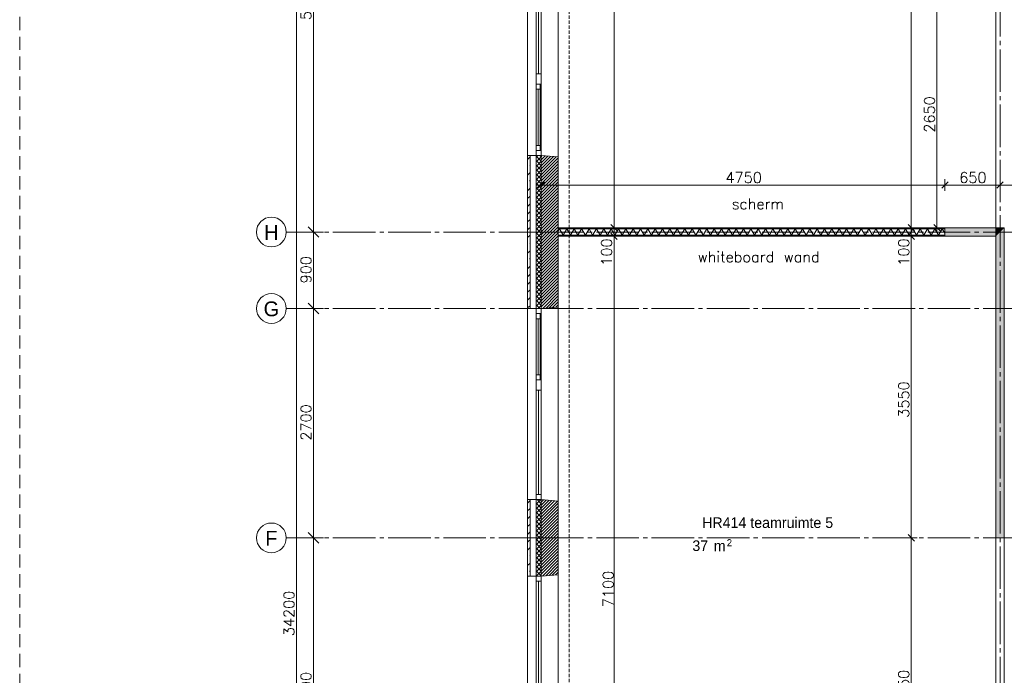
# Model space of a CAD drawing. Header units: millimetres. Extents: x -6136 to 498671, y -8363 to 238556.
# Tile 9 of 47: x -6136 to 5450, y 16382 to 24099. Entities that reach past the tile are written whole.
import ezdxf
from ezdxf.enums import TextEntityAlignment as Align

# ---------------------------------------------------------------- set-up
doc = ezdxf.new("R2010")
doc.units = ezdxf.units.MM
doc.header["$MEASUREMENT"] = 0
for name, pattern in [('B0204', [650, 500, -50, 50, -50]), ('B0702', [58.685, 39.06, -19.625001]), ('B0703', [234.350002, 156.25, -78.100002])]:
    doc.linetypes.add(name, pattern=pattern)
for name, color, linetype in [('21 Buitenwanden', 7, 'Continuous'), ('21 Buitenwanden Doorsnede-arcering', 7, 'Continuous'), ('21 Buitenwanden Laagscheidingslijnen', 7, 'Continuous'), ('21 Buitenwanden Ramen', 7, 'Continuous'), ('23 Vloeren', 7, 'Continuous'), ('67 Radiatoren - lijn', 7, 'Continuous'), ('82 Interieur Fase 1', 7, 'Continuous'), ('_ Nieuw Fase 1', 7, 'Continuous'), ('_ Nieuw Fase 1 Doorsnede-arcering', 7, 'Continuous'), ('_ Nieuw Fase 1 Laagscheidingslijnen', 7, 'Continuous'), ('_ Nieuw Fase 1 tekst', 7, 'Continuous'), ('A Maatvoering', 7, 'Continuous'), ('A Maatvoering 1_50', 7, 'Continuous'), ('A Stramien', 7, 'Continuous'), ('Z Ruimtebenaming fase 1', 7, 'Continuous'), ('Z Ruimtebenaming fase 1 Zone omranding', 7, 'Continuous'), ('Z Ruimtebenaming fase 1 Zone tekst', 7, 'Continuous')]:
    doc.layers.add(name, color=color, linetype=linetype)
doc.dimstyles.new('GENERATED_STYLE__1', dxfattribs={"dimtxt": 125, "dimasz": 71.25, "dimexe": 0.18, "dimexo": 0.0625, "dimgap": 0.09, "dimtad": 1, "dimtih": 1, "dimtoh": 1, "dimdec": 0, "dimzin": 0, "dimdsep": 46, "dimtxsty": 'Standard', "dimblk": 'ARROWHEAD_6', "dimblk1": 'ARROWHEAD_6', "dimblk2": 'ARROWHEAD_6', "dimcen": 0.09, "dimse1": 1, "dimse2": 1, "dimclrd": 1, "dimclre": 1, "dimclrt": 9, "dimadec": 0, "dimazin": 0, "dimtfac": 1, "dimtdec": 4, "dimtmove": 0, "dimatfit": 3, "dimfxl": 1, "dimtolj": 1, "dimtzin": 0, "dimarcsym": 0})
doc.dimstyles.new('GENERATED_STYLE__2', dxfattribs={"dimtxt": 125, "dimasz": 71.25, "dimexe": 0.18, "dimexo": 0.0625, "dimgap": 0.09, "dimtad": 1, "dimdec": 0, "dimzin": 0, "dimdsep": 46, "dimtxsty": 'Standard', "dimblk": 'ARROWHEAD_6', "dimblk1": 'ARROWHEAD_6', "dimblk2": 'ARROWHEAD_6', "dimcen": 0.09, "dimse1": 1, "dimse2": 1, "dimclrd": 1, "dimclre": 1, "dimclrt": 9, "dimadec": 0, "dimazin": 0, "dimtfac": 1, "dimtdec": 4, "dimtmove": 0, "dimatfit": 3, "dimfxl": 1, "dimtolj": 1, "dimtzin": 0, "dimarcsym": 0})
doc.dimstyles.new('GENERATED_STYLE__3', dxfattribs={"dimtxt": 125, "dimasz": 71.25, "dimexe": 0.18, "dimexo": 0.0625, "dimgap": 0.09, "dimtad": 1, "dimdec": 0, "dimzin": 0, "dimdsep": 46, "dimtxsty": 'Standard', "dimblk": 'ARROWHEAD_6', "dimblk1": 'ARROWHEAD_6', "dimblk2": 'ARROWHEAD_6', "dimcen": 0.09, "dimse1": 1, "dimse2": 1, "dimclrd": 1, "dimclre": 1, "dimclrt": 9, "dimadec": 0, "dimazin": 0, "dimtfac": 1, "dimtdec": 4, "dimtmove": 2, "dimatfit": 3, "dimfxl": 1, "dimtolj": 1, "dimtzin": 0, "dimarcsym": 0})
doc.dimstyles.new('GENERATED_STYLE__5', dxfattribs={"dimtxt": 125, "dimasz": 118.75, "dimexe": 0.18, "dimexo": 0.0625, "dimgap": 0.09, "dimtad": 1, "dimdec": 0, "dimzin": 0, "dimdsep": 46, "dimtxsty": 'Standard', "dimblk": 'ARROWHEAD_6', "dimblk1": 'ARROWHEAD_6', "dimblk2": 'ARROWHEAD_6', "dimcen": 0.09, "dimse1": 1, "dimse2": 1, "dimclrd": 1, "dimclre": 1, "dimclrt": 9, "dimadec": 0, "dimazin": 0, "dimtfac": 1, "dimtdec": 4, "dimtmove": 0, "dimatfit": 3, "dimfxl": 1, "dimtolj": 1, "dimtzin": 0, "dimarcsym": 0})
pattern_1 = [(45, (0, 0), (-91.9239, 91.9239), []), (45, (-45.96, 45.96), (-91.9239, 91.9239), [97.5, -32.5, 0, -32.5])]
pattern_2 = [(315, (0, 0), (26.516504, 26.516504), []), (45, (0, 0), (-26.516504, 26.516504), [])]
pattern_3 = [(45, (0, 0), (-17.67767, 17.67767), [])]
pattern_4 = [(90, (0, 0), (-200, 0), [])]

# ---------------------------------------------------------------- blocks, each defined once
blk = doc.blocks.new('teamruimte 5_HR414_25_1', base_point=(2665, 18137))
at = {"layer": 'Z Ruimtebenaming fase 1 Zone tekst', "color": 2, "lineweight": 0}
blk.add_attdef('ROOM_NUMBER', text='', height=125, dxfattribs=at).set_placement((2665, 18242), align=Align.TOP_CENTER)
for tag, height, p in [('DUMMY_941', 125, (3551, 18273)), ('DUMMY_942', 125, (1779, 18013)), ('DUMMY_943', 125, (1779, 17971)), ('DUMMY_944', 125, (1985, 17968)), ('DUMMY_945', 83.3, (2184, 17985))]:
    blk.add_attdef(tag, text='', height=height, dxfattribs=at).set_placement(p, align=Align.TOP_LEFT)
blk = doc.blocks.new('Slab_1_1', base_point=(200, 32200))
at = {"layer": '23 Vloeren', "color": 1, "linetype": 'Continuous', "lineweight": 0, "flags": 128}
blk.add_lwpolyline([(200, 32200), (200, 7400), (4520, 7400), (4520, 8150), (8080, 8150), (8080, 7400), (12400, 7400), (12400, 22320), (21800, 22320), (21800, 20900), (46600, 20900), (46600, 25220), (45850, 25220), (45850, 28780), (46600, 28780), (46600, 33100), (21800, 33100), (21800, 31600), (12400, 31600), (12400, 28550), (8780, 28550), (8780, 30202), (7150, 30202), (7150, 32200)], close=True, dxfattribs=at)
blk = doc.blocks.new('Rnx verticaal 23_2')
at = {"layer": '21 Buitenwanden Ramen', "color": 9, "linetype": 'Continuous', "lineweight": 0}
for p, q in [((-675, 100), (675, 100)), ((675, 70), (675, 0)), ((-675, -260), (692, -260))]:
    blk.add_line(p, q, dxfattribs=at)
at = {"layer": '21 Buitenwanden Ramen', "color": 1, "linetype": 'Continuous', "lineweight": 0}
for p, q in [((-675, 0), (-615, 0)), ((-615, 0), (-615, -60)), ((-615, 0), (615, 0)), ((615, -60), (615, 0)), ((615, 0), (675, 0)), ((675, 0), (675, -60)), ((675, 0), (675, -60)), ((-615, -60), (-675, -60)), ((-615, -30), (615, -30)), ((615, -60), (-615, -60)), ((675, -60), (615, -60)), ((675, -60), (692, -260))]:
    blk.add_line(p, q, dxfattribs=at)
at = {"layer": '21 Buitenwanden Ramen', "color": 2, "linetype": 'Continuous', "lineweight": 0}
blk.add_line((675, 100), (675, 70), dxfattribs=at)
blk = doc.blocks.new('Rnx verticaal 23_4')
at = {"layer": '21 Buitenwanden Ramen', "color": 9, "linetype": 'Continuous', "lineweight": 0}
for p, q in [((-675, 100), (675, 100)), ((-675, 70), (-675, 0)), ((-615, 0), (615, 0)), ((-615, -30), (615, -30)), ((615, -60), (-615, -60)), ((-692, -260), (675, -260))]:
    blk.add_line(p, q, dxfattribs=at)
at = {"layer": '21 Buitenwanden Ramen', "color": 2, "linetype": 'Continuous', "lineweight": 0}
blk.add_line((-675, 100), (-675, 70), dxfattribs=at)
at = {"layer": '21 Buitenwanden Ramen', "color": 1, "linetype": 'Continuous', "lineweight": 0}
for p, q in [((-675, 0), (-615, 0)), ((-675, 0), (-675, -60)), ((-675, 0), (-675, -60)), ((-615, 0), (-615, -60)), ((615, -60), (615, 0)), ((615, 0), (675, 0)), ((-675, -60), (-692, -260)), ((-615, -60), (-675, -60)), ((675, -60), (615, -60))]:
    blk.add_line(p, q, dxfattribs=at)
blk = doc.blocks.new('Rnx verticaal 23_6')
at = {"layer": '21 Buitenwanden Ramen', "color": 9, "linetype": 'Continuous', "lineweight": 0}
for p, q in [((-450, 100), (450, 100)), ((450, 70), (450, 0)), ((-450, -260), (467, -260))]:
    blk.add_line(p, q, dxfattribs=at)
at = {"layer": '21 Buitenwanden Ramen', "color": 1, "linetype": 'Continuous', "lineweight": 0}
for p, q in [((-450, 0), (-390, 0)), ((-390, 0), (-390, -50)), ((-390, 0), (-330, 0)), ((-390, -50), (-390, 0)), ((-330, 0), (330, 0)), ((-330, 0), (-330, -50)), ((-330, 0), (330, 0)), ((330, -50), (330, 0)), ((330, 0), (390, 0)), ((390, -50), (390, 0)), ((390, 0), (450, 0)), ((390, 0), (390, -50)), ((450, 0), (450, -60)), ((450, 0), (450, -60)), ((-390, -60), (-450, -60)), ((-390, -50), (-390, -60)), ((-330, -50), (-390, -50)), ((390, -60), (-390, -60)), ((-330, -25), (330, -25)), ((330, -50), (-330, -50)), ((390, -50), (330, -50)), ((390, -60), (390, -50)), ((450, -60), (390, -60)), ((450, -60), (467, -260))]:
    blk.add_line(p, q, dxfattribs=at)
at = {"layer": '21 Buitenwanden Ramen', "color": 2, "linetype": 'Continuous', "lineweight": 0}
blk.add_line((450, 100), (450, 70), dxfattribs=at)
blk = doc.blocks.new('Rnx verticaal 23_3')
at = {"layer": '21 Buitenwanden Ramen', "color": 9, "linetype": 'Continuous', "lineweight": 0}
for p, q in [((-650, 100), (650, 100)), ((650, 70), (650, 0)), ((-650, -260), (667, -260))]:
    blk.add_line(p, q, dxfattribs=at)
at = {"layer": '21 Buitenwanden Ramen', "color": 1, "linetype": 'Continuous', "lineweight": 0}
for p, q in [((-650, 0), (-590, 0)), ((-590, 0), (-590, -60)), ((-590, 0), (590, 0)), ((590, -60), (590, 0)), ((590, 0), (650, 0)), ((650, 0), (650, -60)), ((650, 0), (650, -60)), ((-590, -60), (-650, -60)), ((-590, -30), (590, -30)), ((590, -60), (-590, -60)), ((650, -60), (590, -60)), ((650, -60), (667, -260))]:
    blk.add_line(p, q, dxfattribs=at)
at = {"layer": '21 Buitenwanden Ramen', "color": 2, "linetype": 'Continuous', "lineweight": 0}
blk.add_line((650, 100), (650, 70), dxfattribs=at)
blk = doc.blocks.new('Rnx verticaal 23_5')
at = {"layer": '21 Buitenwanden Ramen', "color": 9, "linetype": 'Continuous', "lineweight": 0}
for p, q in [((-450, 100), (450, 100)), ((-450, 70), (-450, 0)), ((-330, 0), (330, 0)), ((390, -60), (-390, -60)), ((-467, -260), (450, -260))]:
    blk.add_line(p, q, dxfattribs=at)
at = {"layer": '21 Buitenwanden Ramen', "color": 2, "linetype": 'Continuous', "lineweight": 0}
blk.add_line((-450, 100), (-450, 70), dxfattribs=at)
at = {"layer": '21 Buitenwanden Ramen', "color": 1, "linetype": 'Continuous', "lineweight": 0}
for p, q in [((-450, 0), (-390, 0)), ((-450, 0), (-450, -60)), ((-450, 0), (-450, -60)), ((-390, 0), (-390, -50)), ((-390, 0), (-330, 0)), ((-390, -50), (-390, 0)), ((-330, 0), (-330, -50)), ((-330, 0), (330, 0)), ((330, -50), (330, 0)), ((330, 0), (390, 0)), ((390, -50), (390, 0)), ((390, 0), (450, 0)), ((390, 0), (390, -50)), ((-450, -60), (-467, -260)), ((-390, -60), (-450, -60)), ((-390, -50), (-390, -60)), ((-330, -50), (-390, -50)), ((-330, -25), (330, -25)), ((330, -50), (-330, -50)), ((390, -50), (330, -50)), ((390, -60), (390, -50)), ((450, -60), (390, -60))]:
    blk.add_line(p, q, dxfattribs=at)
blk = doc.blocks.new('Wall_54_1', base_point=(0, 7200))
at = {"layer": '21 Buitenwanden Doorsnede-arcering', "linetype": 'Continuous', "lineweight": 0, "true_color": 0x000000}
h = blk.add_hatch(dxfattribs=at)
h.set_pattern_fill('160_Natuursteen_0001', color=18, style=0, pattern_type=2)
h.set_pattern_definition(pattern_1)
h.paths.add_polyline_path([(-160, 22500), (-160, 20700), (-130, 20700), (-130, 22500)])
h = blk.add_hatch(dxfattribs=at)
h.set_pattern_fill('415_Isolatie_ruit_0001', color=18, style=0, pattern_type=2)
h.set_pattern_definition(pattern_2)
h.paths.add_polyline_path([(-60, 22500), (-60, 20700), (0, 20700), (0, 22500)])
h = blk.add_hatch(dxfattribs=at)
h.set_pattern_fill('220_Gewapend_beton___pre_2B', color=18, style=0, pattern_type=2)
h.set_pattern_definition(pattern_3)
h.paths.add_polyline_path([(200, 22483), (0, 22500), (0, 20700), (200, 20717)])
h = blk.add_hatch(dxfattribs=at)
h.set_pattern_fill('160_Natuursteen_0001', color=18, style=0, pattern_type=2)
h.set_pattern_definition(pattern_1)
h.paths.add_polyline_path([(-160, 17550), (-130, 17550), (-130, 18450), (-160, 18450)])
h = blk.add_hatch(dxfattribs=at)
h.set_pattern_fill('415_Isolatie_ruit_0001', color=18, style=0, pattern_type=2)
h.set_pattern_definition(pattern_2)
h.paths.add_polyline_path([(-60, 17550), (0, 17550), (0, 18450), (-60, 18450)])
h = blk.add_hatch(dxfattribs=at)
h.set_pattern_fill('220_Gewapend_beton___pre_2B', color=18, style=0, pattern_type=2)
h.set_pattern_definition(pattern_3)
h.paths.add_polyline_path([(200, 18433), (0, 18450), (0, 17550), (200, 17567)])
at = {"layer": '21 Buitenwanden', "color": 2, "linetype": 'Continuous', "lineweight": 0}
for p, q in [((-160, 22500), (-130, 22500)), ((-160, 20700), (-130, 20700)), ((-160, 18450), (-130, 18450)), ((-160, 17550), (-130, 17550))]:
    blk.add_line(p, q, dxfattribs=at)
at = {"layer": '21 Buitenwanden', "color": 9, "linetype": 'Continuous', "lineweight": 0}
for p, q in [((-130, 22500), (-60, 22500)), ((-130, 20700), (-60, 20700)), ((-130, 18450), (-60, 18450)), ((-130, 17550), (-60, 17550))]:
    blk.add_line(p, q, dxfattribs=at)
at = {"layer": '21 Buitenwanden', "color": 1, "linetype": 'Continuous', "lineweight": 0}
for p, q in [((-60, 22500), (0, 22500)), ((0, 22500), (200, 22483)), ((-60, 20700), (0, 20700)), ((0, 20700), (200, 20717)), ((-60, 18450), (0, 18450)), ((0, 18450), (200, 18433)), ((-60, 17550), (0, 17550)), ((0, 17550), (200, 17567))]:
    blk.add_line(p, q, dxfattribs=at)
at = {"layer": '21 Buitenwanden', "color": 2, "linetype": 'Continuous', "lineweight": 0, "flags": 128}
for points in [[(-160, 22500), (-160, 20700)], [(-160, 18450), (-160, 17550)]]:
    blk.add_lwpolyline(points, dxfattribs=at)
at = {"layer": '21 Buitenwanden', "color": 1, "linetype": 'Continuous', "lineweight": 0, "flags": 128}
for points in [[(200, 20717), (200, 22483)], [(200, 17567), (200, 18433)]]:
    blk.add_lwpolyline(points, dxfattribs=at)
at = {"layer": '21 Buitenwanden Laagscheidingslijnen', "color": 2, "linetype": 'Continuous', "lineweight": 0}
for p, q in [((-130, 22500), (-130, 20700)), ((-130, 18450), (-130, 17550))]:
    blk.add_line(p, q, dxfattribs=at)
at = {"layer": '21 Buitenwanden Laagscheidingslijnen', "color": 1, "linetype": 'Continuous', "lineweight": 0}
for p, q in [((-60, 22500), (-60, 20700)), ((0, 22500), (0, 20700)), ((-60, 18450), (-60, 17550)), ((0, 18450), (0, 17550))]:
    blk.add_line(p, q, dxfattribs=at)
at = {"layer": '21 Buitenwanden Ramen', "color": 1, "linetype": 'Continuous', "lineweight": 0, "zscale": 1000, "rotation": 90}
for name, p in [('Rnx verticaal 23_3', (-60, 24050)), ('Rnx verticaal 23_5', (-60, 22950)), ('Rnx verticaal 23_6', (-60, 20250)), ('Rnx verticaal 23_4', (-60, 19125)), ('Rnx verticaal 23_2', (-60, 16875))]:
    blk.add_blockref(name, p, dxfattribs=at)
blk = doc.blocks.new('*X349')
at = {"layer": '_ Nieuw Fase 1 Doorsnede-arcering', "color": 7, "linetype": 'Continuous', "lineweight": 0}
for p, q in [((200, 21609), (217, 21638)), ((260, 21562), (217, 21638)), ((260, 21562), (303, 21638)), ((346, 21562), (303, 21638)), ((346, 21562), (390, 21638)), ((433, 21562), (390, 21638)), ((433, 21562), (476, 21638)), ((520, 21562), (476, 21638)), ((520, 21562), (563, 21638)), ((606, 21562), (563, 21638)), ((606, 21562), (650, 21638)), ((693, 21562), (650, 21638)), ((693, 21562), (736, 21638)), ((779, 21562), (736, 21638)), ((779, 21562), (823, 21638)), ((866, 21562), (823, 21638)), ((866, 21562), (909, 21638)), ((953, 21562), (909, 21638)), ((953, 21562), (996, 21638)), ((1039, 21562), (996, 21638)), ((1039, 21562), (1083, 21638)), ((1126, 21562), (1083, 21638)), ((1126, 21562), (1169, 21638)), ((1212, 21562), (1169, 21638)), ((1212, 21562), (1256, 21638)), ((1299, 21562), (1256, 21638)), ((1299, 21562), (1342, 21638)), ((1386, 21562), (1342, 21638)), ((1386, 21562), (1429, 21638)), ((1472, 21562), (1429, 21638)), ((1472, 21562), (1516, 21638)), ((1559, 21562), (1516, 21638)), ((1559, 21562), (1602, 21638)), ((1645, 21562), (1602, 21638)), ((1645, 21562), (1689, 21638)), ((1732, 21562), (1689, 21638)), ((1732, 21562), (1775, 21638)), ((1819, 21562), (1775, 21638)), ((1819, 21562), (1862, 21638)), ((1905, 21562), (1862, 21638)), ((1905, 21562), (1949, 21638)), ((1992, 21562), (1949, 21638)), ((1992, 21562), (2035, 21638)), ((2078, 21562), (2035, 21638)), ((2078, 21562), (2122, 21638)), ((2165, 21562), (2122, 21638)), ((2165, 21562), (2208, 21638)), ((2252, 21562), (2208, 21638)), ((2252, 21562), (2295, 21638)), ((2338, 21562), (2295, 21638)), ((2338, 21562), (2382, 21638)), ((2425, 21562), (2382, 21638)), ((2425, 21562), (2468, 21638)), ((2511, 21562), (2468, 21638)), ((2511, 21562), (2555, 21638)), ((2598, 21562), (2555, 21638)), ((2598, 21562), (2641, 21638)), ((2685, 21562), (2641, 21638)), ((2685, 21562), (2728, 21638)), ((2771, 21562), (2728, 21638)), ((2771, 21562), (2815, 21638)), ((2858, 21562), (2815, 21638)), ((2858, 21562), (2901, 21638)), ((2944, 21562), (2901, 21638)), ((2944, 21562), (2988, 21638)), ((3031, 21562), (2988, 21638)), ((3031, 21562), (3074, 21638)), ((3118, 21562), (3074, 21638)), ((3118, 21562), (3161, 21638)), ((3204, 21562), (3161, 21638)), ((3204, 21562), (3248, 21638)), ((3291, 21562), (3248, 21638)), ((3291, 21562), (3334, 21638)), ((3377, 21562), (3334, 21638)), ((3377, 21562), (3421, 21638)), ((3464, 21562), (3421, 21638)), ((3464, 21562), (3507, 21638)), ((3551, 21562), (3507, 21638)), ((3551, 21562), (3594, 21638)), ((3637, 21562), (3594, 21638)), ((3637, 21562), (3681, 21638)), ((3724, 21562), (3681, 21638)), ((3724, 21562), (3767, 21638)), ((3811, 21562), (3767, 21638)), ((3811, 21562), (3854, 21638)), ((3897, 21562), (3854, 21638)), ((3897, 21562), (3940, 21638)), ((3984, 21562), (3940, 21638)), ((3984, 21562), (4027, 21638)), ((4070, 21562), (4027, 21638)), ((4070, 21562), (4114, 21638)), ((4157, 21562), (4114, 21638)), ((4157, 21562), (4200, 21638)), ((4244, 21562), (4200, 21638)), ((4244, 21562), (4287, 21638)), ((4330, 21562), (4287, 21638)), ((4330, 21562), (4373, 21638)), ((4417, 21562), (4373, 21638)), ((4417, 21562), (4460, 21638)), ((4503, 21562), (4460, 21638)), ((4503, 21562), (4547, 21638)), ((4590, 21562), (4547, 21638)), ((4590, 21562), (4633, 21638)), ((4677, 21562), (4633, 21638)), ((4677, 21562), (4720, 21638)), ((4750, 21585), (4720, 21638))]:
    blk.add_line(p, q, dxfattribs=at)
blk = doc.blocks.new('Wall_86_1', base_point=(200.000012, 21600))
at = {"layer": '_ Nieuw Fase 1 Doorsnede-arcering', "linetype": 'Continuous', "lineweight": 0, "true_color": 0x000000}
h = blk.add_hatch(dxfattribs=at)
h.set_pattern_fill('930_Lijnen_vert_200_0001', color=18, style=0, pattern_type=2)
h.set_pattern_definition(pattern_4)
h.paths.add_polyline_path([(4750.000012, 21650), (200.000012, 21650), (200.000012, 21637.5), (4750.000012, 21637.5)])
h = blk.add_hatch(dxfattribs=at)
h.set_pattern_fill('930_Lijnen_vert_200_0001', color=18, style=0, pattern_type=2)
h.set_pattern_definition(pattern_4)
h.paths.add_polyline_path([(200.000012, 21550), (4750.000012, 21550), (4750.000012, 21562.5), (200.000012, 21562.5)])
at = {"layer": '_ Nieuw Fase 1', "color": 1, "linetype": 'Continuous', "lineweight": 0, "flags": 128}
for points in [[(4750.000012, 21650), (200.000012, 21650)], [(200.000012, 21650), (200.000012, 21550)], [(4750.000012, 21550), (4750.000012, 21650)], [(200.000012, 21550), (4750.000012, 21550)]]:
    blk.add_lwpolyline(points, dxfattribs=at)
at = {"layer": '_ Nieuw Fase 1 Laagscheidingslijnen', "color": 1, "linetype": 'Continuous', "lineweight": 0}
for p, q in [((4750.000012, 21637.5), (200.000012, 21637.5)), ((200.000012, 21562.5), (4750.000012, 21562.5))]:
    blk.add_line(p, q, dxfattribs=at)
at = {"layer": '_ Nieuw Fase 1', "color": 1, "lineweight": 0}
blk.add_blockref('*X349', (0, 0), dxfattribs=at)
blk = doc.blocks.new('Wall_87_1', base_point=(4750, 21600))
at = {"layer": '_ Nieuw Fase 1 Doorsnede-arcering', "linetype": 'Continuous', "lineweight": 0, "true_color": 0x80e2d7}
blk.add_hatch(color=121, dxfattribs=at).paths.add_polyline_path([(5350, 21650), (4750, 21650), (4750, 21550), (5350, 21550)])
at = {"layer": '_ Nieuw Fase 1', "color": 1, "linetype": 'Continuous', "lineweight": 0, "flags": 128}
for points in [[(5350, 21650), (4750, 21650)], [(4750, 21550), (4750, 21650)], [(4750, 21550), (5350, 21550)]]:
    blk.add_lwpolyline(points, dxfattribs=at)
at = {"layer": '_ Nieuw Fase 1 Laagscheidingslijnen', "color": 1, "linetype": 'Continuous', "lineweight": 0}
blk.add_line((5350, 21650), (5350, 21550), dxfattribs=at)
blk = doc.blocks.new('Wall_88_1', base_point=(5400, 21600))
at = {"layer": '_ Nieuw Fase 1 Doorsnede-arcering', "linetype": 'Continuous', "lineweight": 0, "true_color": 0xfed4fe}
for points in [[(5350, 21650), (5350, 21550), (5450, 21650)], [(5350, 21550), (5350, 18000), (5450, 18000), (5450, 21650)]]:
    blk.add_hatch(color=7, dxfattribs=at).paths.add_polyline_path(points)
at = {"layer": '_ Nieuw Fase 1', "color": 1, "linetype": 'Continuous', "lineweight": 0, "flags": 128}
for points in [[(5450, 21650), (5350, 21650)], [(5450, 18000), (5450, 21650)], [(5350, 21550), (5350, 18000)], [(5350, 18000), (5450, 18000)]]:
    blk.add_lwpolyline(points, dxfattribs=at)
at = {"layer": '_ Nieuw Fase 1 Laagscheidingslijnen', "color": 1, "linetype": 'Continuous', "lineweight": 0}
blk.add_line((5350, 21650), (5350, 21550), dxfattribs=at)
blk = doc.blocks.new('*D422')
at = {"layer": 'A Maatvoering', "color": 1, "linetype": 'Continuous', "lineweight": 0}
for p, q in [((-56, 22153), (0, 22153)), ((38, 22191), (-38, 22116)), ((0, 22083), (0, 22223)), ((0, 22153), (4750, 22153)), ((4788, 22191), (4713, 22116)), ((4750, 22083), (4750, 22223))]:
    blk.add_line(p, q, dxfattribs=at)
at = {"layer": 'A Maatvoering', "color": 9, "lineweight": 0, "insert": (2169, 22178), "char_height": 125, "attachment_point": 7}
blk.add_mtext('\\A1;{\\pql;\\Ftxt.shx;4750}', dxfattribs=at)
blk = doc.blocks.new('ARROWHEAD_6')
at = {"color": 0, "linetype": 'Continuous', "lineweight": 0}
for p, q in [((0, 0), (-1, 0)), ((-0.5, -0.5), (0.5, 0.5))]:
    blk.add_line(p, q, dxfattribs=at)
blk = doc.blocks.new('*D423')
at = {"layer": 'A Maatvoering', "color": 1, "linetype": 'Continuous', "lineweight": 0}
for p, q in [((4788, 22191), (4713, 22116)), ((4750, 22083), (4750, 22223)), ((4750, 22153), (5400, 22153)), ((5438, 22191), (5363, 22116)), ((5400, 22083), (5400, 22223))]:
    blk.add_line(p, q, dxfattribs=at)
at = {"layer": 'A Maatvoering', "color": 9, "lineweight": 0, "insert": (4920, 22178), "char_height": 125, "attachment_point": 7}
blk.add_mtext('\\A1;{\\pql;\\Ftxt.shx;650}', dxfattribs=at)
blk = doc.blocks.new('*D424')
at = {"layer": 'A Maatvoering', "color": 1, "linetype": 'Continuous', "lineweight": 0}
for p, q in [((5438, 22191), (5363, 22116)), ((5400, 22083), (5400, 22223)), ((5400, 22153), (7150, 22153)), ((7112, 22116), (7187, 22191)), ((7150, 22083), (7150, 22223)), ((7150, 22153), (7206, 22153))]:
    blk.add_line(p, q, dxfattribs=at)
at = {"layer": 'A Maatvoering', "color": 9, "lineweight": 0, "insert": (6069, 22178), "char_height": 125, "attachment_point": 7}
blk.add_mtext('\\A1;{\\pql;\\Ftxt.shx;1750}', dxfattribs=at)
blk = doc.blocks.new('*D426')
at = {"layer": 'A Maatvoering', "color": 1, "linetype": 'Continuous', "lineweight": 0}
for p, q in [((4620, 24338), (4695, 24263)), ((4727, 24300), (4587, 24300)), ((4657, 21650), (4657, 24300)), ((4620, 21688), (4695, 21612)), ((4727, 21650), (4587, 21650)), ((4657, 21594), (4657, 21650))]:
    blk.add_line(p, q, dxfattribs=at)
at = {"layer": 'A Maatvoering', "color": 9, "lineweight": 0, "insert": (4632, 22769), "char_height": 125, "attachment_point": 7, "rotation": 90}
blk.add_mtext('\\A1;{\\pql;\\Ftxt.shx;2650}', dxfattribs=at)
blk = doc.blocks.new('*D457')
at = {"layer": 'A Maatvoering 1_50', "color": 1, "linetype": 'Continuous', "lineweight": 0}
for p, q in [((-2762.8125, 34200), (-2997.1875, 34200)), ((-2942.5, 34262.5), (-2817.5, 34137.5)), ((-2880, 0), (-2880, 34200)), ((-2762.8125, 0), (-2997.1875, 0)), ((-2942.5, 62.5), (-2817.5, -62.5)), ((-2880, -160), (-2880, 0))]:
    blk.add_line(p, q, dxfattribs=at)
at = {"layer": 'A Maatvoering 1_50', "color": 9, "lineweight": 0, "insert": (-2905, 16842.423743), "char_height": 125, "attachment_point": 7, "rotation": 90}
blk.add_mtext('\\A1;{\\pql;\\Ftxt.shx;34200}', dxfattribs=at)
blk = doc.blocks.new('*D463')
at = {"layer": 'A Maatvoering 1_50', "color": 1, "linetype": 'Continuous', "lineweight": 0}
for p, q in [((-2563, 18000), (-2797, 18000)), ((-2743, 18063), (-2618, 17938)), ((-2680, 14400), (-2680, 18000)), ((-2563, 14400), (-2797, 14400)), ((-2743, 14463), (-2618, 14338))]:
    blk.add_line(p, q, dxfattribs=at)
at = {"layer": 'A Maatvoering 1_50', "color": 9, "lineweight": 0, "insert": (-2705, 15994), "char_height": 125, "attachment_point": 7, "rotation": 90}
blk.add_mtext('\\A1;{\\pql;\\Ftxt.shx;3600}', dxfattribs=at)
blk = doc.blocks.new('*D464')
at = {"layer": 'A Maatvoering 1_50', "color": 1, "linetype": 'Continuous', "lineweight": 0}
for p, q in [((-2743, 20763), (-2618, 20638)), ((-2563, 20700), (-2797, 20700)), ((-2680, 18000), (-2680, 20700)), ((-2563, 18000), (-2797, 18000)), ((-2743, 18063), (-2618, 17938))]:
    blk.add_line(p, q, dxfattribs=at)
at = {"layer": 'A Maatvoering 1_50', "color": 9, "lineweight": 0, "insert": (-2705, 19144), "char_height": 125, "attachment_point": 7, "rotation": 90}
blk.add_mtext('\\A1;{\\pql;\\Ftxt.shx;2700}', dxfattribs=at)
blk = doc.blocks.new('*D465')
at = {"layer": 'A Maatvoering 1_50', "color": 1, "linetype": 'Continuous', "lineweight": 0}
for p, q in [((-2563, 21600), (-2797, 21600)), ((-2743, 21662), (-2618, 21538)), ((-2680, 20700), (-2680, 21600)), ((-2743, 20763), (-2618, 20638)), ((-2563, 20700), (-2797, 20700))]:
    blk.add_line(p, q, dxfattribs=at)
at = {"layer": 'A Maatvoering 1_50', "color": 9, "lineweight": 0, "insert": (-2705, 20995), "char_height": 125, "attachment_point": 7, "rotation": 90}
blk.add_mtext('\\A1;{\\pql;\\Ftxt.shx;900}', dxfattribs=at)
blk = doc.blocks.new('*D466')
at = {"layer": 'A Maatvoering 1_50', "color": 1, "linetype": 'Continuous', "lineweight": 0}
for p, q in [((-2563, 27000), (-2797, 27000)), ((-2743, 27063), (-2618, 26938)), ((-2680, 21600), (-2680, 27000)), ((-2563, 21600), (-2797, 21600)), ((-2743, 21662), (-2618, 21538))]:
    blk.add_line(p, q, dxfattribs=at)
at = {"layer": 'A Maatvoering 1_50', "color": 9, "lineweight": 0, "insert": (-2705, 24094), "char_height": 125, "attachment_point": 7, "rotation": 90}
blk.add_mtext('\\A1;{\\pql;\\Ftxt.shx;5400}', dxfattribs=at)
blk = doc.blocks.new('Standard grid marker')
at = {"layer": 'A Stramien', "color": 9, "linetype": 'B0204', "lineweight": 0}
for q in [(0, 0), (67800, 0)]:
    blk.add_line((3000, 0), q, dxfattribs=at)
at = {"layer": 'A Stramien', "color": 2, "linetype": 'Continuous', "lineweight": 0, "flags": 128}
blk.add_lwpolyline([(0, 0, 1), (-350, 0, 1)], format="xyb", close=True, dxfattribs=at)
at = {"layer": 'A Stramien', "color": 9, "linetype": 'B0204', "lineweight": 0}
blk.add_point((3000, 0), dxfattribs=at)
blk.add_point((3000, 0), dxfattribs=at)
at = {"layer": 'A Stramien', "color": 2, "lineweight": 0}
for tag, p in [('AC_MarkerText_1_0', (-175, -5)), ('AC_MarkerText_1_1', (70975, -5))]:
    blk.add_attdef(tag, text='', height=175, dxfattribs=at).set_placement(p, align=Align.MIDDLE_CENTER)
blk = doc.blocks.new('Standard grid marker_2')
at = {"layer": 'A Stramien', "color": 9, "linetype": 'B0204', "lineweight": 0}
blk.add_line((3000, 0), (37200, 0), dxfattribs=at)
at = {"layer": 'A Stramien', "color": 2, "lineweight": 0}
for tag, p in [('AC_MarkerText_1_0', (-175, -5)), ('AC_MarkerText_1_1', (40375, -5))]:
    blk.add_attdef(tag, text='', height=175, rotation=90, dxfattribs=at).set_placement(p, align=Align.MIDDLE_CENTER)
blk = doc.blocks.new('*D596')
at = {"layer": 'A Maatvoering', "color": 1, "linetype": 'Continuous', "lineweight": 0}
for p, q in [((821, 21588), (896, 21512)), ((929, 21550), (788, 21550)), ((858, 14450), (858, 21550)), ((821, 14488), (896, 14413)), ((929, 14450), (788, 14450))]:
    blk.add_line(p, q, dxfattribs=at)
at = {"layer": 'A Maatvoering', "color": 9, "lineweight": 0, "char_height": 125, "attachment_point": 7, "rotation": 90}
for s, insert in [('\\A1;{\\pql;\\Ftxt.shx;100}', (833, 21203)), ('\\A1;{\\pql;\\Ftxt.shx;7100}', (851, 17184))]:
    blk.add_mtext(s, dxfattribs=dict(at, insert=insert))
blk = doc.blocks.new('*D597')
at = {"layer": 'A Maatvoering', "color": 1, "linetype": 'Continuous', "lineweight": 0}
for p, q in [((821, 21688), (896, 21612)), ((929, 21650), (788, 21650)), ((821, 21588), (896, 21512)), ((858, 21550), (858, 21650)), ((929, 21550), (788, 21550))]:
    blk.add_line(p, q, dxfattribs=at)
blk = doc.blocks.new('*D598')
at = {"layer": 'A Maatvoering', "color": 1, "linetype": 'Continuous', "lineweight": 0}
for p, q in [((929, 28750), (788, 28750)), ((821, 28788), (896, 28712)), ((858, 21650), (858, 28750)), ((821, 21688), (896, 21612)), ((929, 21650), (788, 21650))]:
    blk.add_line(p, q, dxfattribs=at)
at = {"layer": 'A Maatvoering', "color": 9, "lineweight": 0, "char_height": 125, "attachment_point": 7, "rotation": 90}
for s, insert in [('\\A1;{\\pql;\\Ftxt.shx;100}', (833, 28403)), ('\\A1;{\\pql;\\Ftxt.shx;7100}', (833, 24839))]:
    blk.add_mtext(s, dxfattribs=dict(at, insert=insert))
blk = doc.blocks.new('*D609')
at = {"layer": 'A Maatvoering', "color": 1, "linetype": 'Continuous', "lineweight": 0}
for p, q in [((4424, 18000), (4284, 18000)), ((4317, 18038), (4392, 17963)), ((4354, 14450), (4354, 18000)), ((4317, 14488), (4392, 14413)), ((4424, 14450), (4284, 14450))]:
    blk.add_line(p, q, dxfattribs=at)
at = {"layer": 'A Maatvoering', "color": 9, "lineweight": 0, "insert": (4329, 16019), "char_height": 125, "attachment_point": 7, "rotation": 90}
blk.add_mtext('\\A1;{\\pql;\\Ftxt.shx;3550}', dxfattribs=at)
blk = doc.blocks.new('*D610')
at = {"layer": 'A Maatvoering', "color": 1, "linetype": 'Continuous', "lineweight": 0}
for p, q in [((4317, 21588), (4392, 21512)), ((4424, 21550), (4284, 21550)), ((4354, 18000), (4354, 21550)), ((4424, 18000), (4284, 18000)), ((4317, 18038), (4392, 17963))]:
    blk.add_line(p, q, dxfattribs=at)
at = {"layer": 'A Maatvoering', "color": 9, "lineweight": 0, "char_height": 125, "attachment_point": 7, "rotation": 90}
for s, insert in [('\\A1;{\\pql;\\Ftxt.shx;100}', (4329, 21203)), ('\\A1;{\\pql;\\Ftxt.shx;3550}', (4329, 19414))]:
    blk.add_mtext(s, dxfattribs=dict(at, insert=insert))
blk = doc.blocks.new('*D611')
at = {"layer": 'A Maatvoering', "color": 1, "linetype": 'Continuous', "lineweight": 0}
for p, q in [((4317, 21688), (4392, 21612)), ((4424, 21650), (4284, 21650)), ((4317, 21588), (4392, 21512)), ((4354, 21550), (4354, 21650)), ((4424, 21550), (4284, 21550))]:
    blk.add_line(p, q, dxfattribs=at)
blk = doc.blocks.new('*D612')
at = {"layer": 'A Maatvoering', "color": 1, "linetype": 'Continuous', "lineweight": 0}
for p, q in [((4424, 28750), (4284, 28750)), ((4317, 28788), (4392, 28712)), ((4354, 21650), (4354, 28750)), ((4317, 21688), (4392, 21612)), ((4424, 21650), (4284, 21650))]:
    blk.add_line(p, q, dxfattribs=at)
at = {"layer": 'A Maatvoering', "color": 9, "lineweight": 0, "char_height": 125, "attachment_point": 7, "rotation": 90}
for s, insert in [('\\A1;{\\pql;\\Ftxt.shx;100}', (4329, 28403)), ('\\A1;{\\pql;\\Ftxt.shx;7100}', (4329, 24839))]:
    blk.add_mtext(s, dxfattribs=dict(at, insert=insert))
blk = doc.blocks.new('*D618')
at = {"layer": 'A Maatvoering', "color": 1, "linetype": 'Continuous', "lineweight": 0}
for p, q in [((11476, 17912), (11401, 17987)), ((11438, 17950), (11438, 18006)), ((11509, 17950), (11368, 17950)), ((11438, 14450), (11438, 17950)), ((11401, 14488), (11476, 14413)), ((11509, 14450), (11368, 14450))]:
    blk.add_line(p, q, dxfattribs=at)
at = {"layer": 'A Maatvoering', "color": 9, "lineweight": 0, "insert": (11413, 15994), "char_height": 125, "attachment_point": 7, "rotation": 90}
blk.add_mtext('\\A1;{\\pql;\\Ftxt.shx;3500}', dxfattribs=at)
blk = doc.blocks.new('*D626')
at = {"layer": 'A Maatvoering', "color": 1, "linetype": 'Continuous', "lineweight": 0}
for p, q in [((8393, 17912), (8318, 17987)), ((8356, 17950), (8356, 18006)), ((8426, 17950), (8286, 17950)), ((8356, 14450), (8356, 17950)), ((8318, 14488), (8393, 14413)), ((8426, 14450), (8286, 14450))]:
    blk.add_line(p, q, dxfattribs=at)
at = {"layer": 'A Maatvoering', "color": 9, "lineweight": 0, "insert": (8331, 15994), "char_height": 125, "attachment_point": 7, "rotation": 90}
blk.add_mtext('\\A1;{\\pql;\\Ftxt.shx;3500}', dxfattribs=at)

msp = doc.modelspace()

# ---------------------------------------------------------------- linework, layer by layer
at = {"layer": '67 Radiatoren - lijn', "color": 9, "linetype": 'B0702', "lineweight": 0}
msp.add_lwpolyline([(7150, 32070), (330, 32070), (330, 7530), (4550, 7530)], dxfattribs=at)
at = {"layer": '82 Interieur Fase 1', "color": 255, "linetype": 'B0703', "lineweight": 0}
msp.add_lwpolyline([(-6136.4, 41128.1), (71027.1, 41128.1), (71027.1, -8363.3), (-6136.4, -8363.3)], close=True, dxfattribs=at)
at = {"layer": 'Z Ruimtebenaming fase 1 Zone omranding', "color": 7, "linetype": 'Continuous', "lineweight": 0, "flags": 128}
for points in [[(200, 21650), (5350, 21650), (5350, 28750), (200, 28750)], [(5350, 18000), (5450, 18000), (5450, 10800), (5350, 10800), (5350, 8150), (5450, 8150), (5450, 7904), (7150, 7904), (7150, 8150), (7249.7, 8150), (7250, 10800), (7150, 10800), (7149.7, 19060), (7459.7, 19060), (9219.7, 19060), (9219.7, 21580), (7149.7, 21580), (7149.7, 28850), (5450, 28850), (5450, 25200), (5350, 25200)], [(200, 14450), (5350, 14450), (5350, 21550), (200, 21550)]]:
    msp.add_lwpolyline(points, close=True, dxfattribs=at)

# ---------------------------------------------------------------- block references
at = {"layer": '21 Buitenwanden', "color": 1, "lineweight": 0}
msp.add_blockref('Wall_54_1', (0, 7200), dxfattribs=at)
at = {"layer": '23 Vloeren', "color": 1, "linetype": 'Continuous', "lineweight": 0}
msp.add_blockref('Slab_1_1', (200, 32200), dxfattribs=at)
at = {"layer": '_ Nieuw Fase 1', "color": 1, "lineweight": 0}
for name, p in [('Wall_86_1', (200, 21600)), ('Wall_87_1', (4750, 21600)), ('Wall_88_1', (5400, 21600))]:
    msp.add_blockref(name, p, dxfattribs=at)
at = {"layer": 'A Stramien', "color": 1, "linetype": 'Continuous', "lineweight": 0, "zscale": 1000, "rotation": 270}
for p in [(0, 37200), (5400, 37150)]:
    msp.add_blockref('Standard grid marker_2', p, dxfattribs=at)
at = {"layer": 'A Stramien', "color": 1, "linetype": 'Continuous', "lineweight": 0}
ref = msp.add_blockref('Standard grid marker', (-3000, 21600), dxfattribs=dict(at, zscale=1000))
ref.add_attrib('AC_MarkerText_1', 'H', dxfattribs={"color": 2, "lineweight": 0, "height": 175}).set_placement((-3175, 21595.4), align=Align.MIDDLE_CENTER)
ref = msp.add_blockref('Standard grid marker', (-3000, 20700), dxfattribs=dict(at, zscale=1000))
ref.add_attrib('AC_MarkerText_1', 'G', dxfattribs={"color": 2, "lineweight": 0, "height": 175}).set_placement((-3175, 20695.7), align=Align.MIDDLE_CENTER)
ref = msp.add_blockref('Standard grid marker', (-3000, 18000), dxfattribs=dict(at, zscale=1000))
ref.add_attrib('AC_MarkerText_1', 'F', dxfattribs={"color": 2, "lineweight": 0, "height": 175}).set_placement((-3175, 17995.4), align=Align.MIDDLE_CENTER)
at = {"layer": 'Z Ruimtebenaming fase 1', "color": 2, "linetype": 'Continuous', "lineweight": 0}
msp.add_blockref('teamruimte 5_HR414_25_1', (2665.1, 18136.7), dxfattribs=at).add_auto_attribs({'ROOM_NUMBER': 'HR414 teamruimte 5', 'DUMMY_943': '37', 'DUMMY_944': ' m', 'DUMMY_945': '2'})

# ---------------------------------------------------------------- texts
at = {"layer": '_ Nieuw Fase 1 tekst', "color": 9, "linetype": 'Continuous', "lineweight": 0, "char_height": 125, "attachment_point": 5}
for s, insert in [('\\A1;{\\pqc;\\Ftxt.shx;scherm}', (2550.8, 21930.9)), ('\\A1;{\\pqc;\\Ftxt.shx;whiteboard wand}', (2560.5, 21307.2))]:
    msp.add_mtext(s, dxfattribs=dict(at, insert=insert))

# ---------------------------------------------------------------- dimensions: what is measured, and where the dimension line sits
at = {"layer": 'A Maatvoering', "color": 1, "linetype": 'Continuous', "lineweight": 0}
for base, p1, p2, dimstyle, picture, middle in [((858.4, 28750), (200, 21650), (200, 28750), 'GENERATED_STYLE__2', '*D598', (770.9, 25030)), ((4354.2, 28750), (200, 21650), (200, 28750), 'GENERATED_STYLE__2', '*D612', (4266.7, 25030)), ((4657.1, 24300), (4750, 21650), (5350, 24300), 'GENERATED_STYLE__2', '*D426', (4569.6, 22959.5)), ((858.4, 21650), (200, 21550), (200, 21650), 'GENERATED_STYLE__2', '*D597', (770.9, 21346.4)), ((4354.2, 21650), (200, 21550), (200, 21650), 'GENERATED_STYLE__2', '*D611', (4266.7, 21346.4)), ((858.4, 21550), (200, 14450), (200, 21550), 'GENERATED_STYLE__3', '*D596', (788.4, 17374.2)), ((4354.2, 21550), (5273.4, 18000), (200, 21550), 'GENERATED_STYLE__2', '*D610', (4266.7, 19605)), ((4354.2, 18000), (200, 14450), (5273.4, 18000), 'GENERATED_STYLE__2', '*D609', (4266.7, 16209.5)), ((11438.5, 17950), (200, 14450), (12400, 17950), 'GENERATED_STYLE__2', '*D618', (11351, 16184.5)), ((8356, 17950), (200, 14450), (12400, 17950), 'GENERATED_STYLE__2', '*D626', (8268.5, 16184.5))]:
    dim = msp.add_linear_dim(base=base, p1=p1, p2=p2, angle=90, dimstyle=dimstyle, dxfattribs=at)
    dim.commit()
    dim.dimension.update_dxf_attribs({"geometry": picture, "text_midpoint": middle, "dimtype": 160, "text_rotation": 90})
for base, p1, p2, picture, middle in [((4750, 22153.2), (0, 0), (4750, 21650), '*D422', (2359.5, 22240.7)), ((5400, 22153.2), (4750, 21650), (5400, 21650), '*D423', (5063.4, 22240.7)), ((7149.7, 22153.2), (5400, 21650), (7149.7, 22150), '*D424', (6259.4, 22240.7))]:
    dim = msp.add_linear_dim(base=base, p1=p1, p2=p2, dimstyle='GENERATED_STYLE__1', dxfattribs=at)
    dim.commit()
    dim.dimension.update_dxf_attribs({"geometry": picture, "text_midpoint": middle, "dimtype": 160})
at = {"layer": 'A Maatvoering 1_50', "color": 1, "linetype": 'Continuous', "lineweight": 0}
for base, p1, p2, picture, middle in [((-2880, 34200), (-3000, 0), (-3000, 34200), '*D457', (-2967.5, 17080.7)), ((-2680, 27000), (-3000, 21600), (-3000, 27000), '*D466', (-2767.5, 24284.5)), ((-2680, 21600), (-3000, 20700), (-3000, 21600), '*D465', (-2767.5, 21138.4)), ((-2680, 20700), (-3000, 18000), (-3000, 20700), '*D464', (-2767.5, 19334.5)), ((-2680, 18000), (-3000, 14400), (-3000, 18000), '*D463', (-2767.5, 16184.5))]:
    dim = msp.add_linear_dim(base=base, p1=p1, p2=p2, angle=90, dimstyle='GENERATED_STYLE__5', dxfattribs=at)
    dim.commit()
    dim.dimension.update_dxf_attribs({"geometry": picture, "text_midpoint": middle, "dimtype": 160, "text_rotation": 90})

doc.saveas('drawing.dxf')
